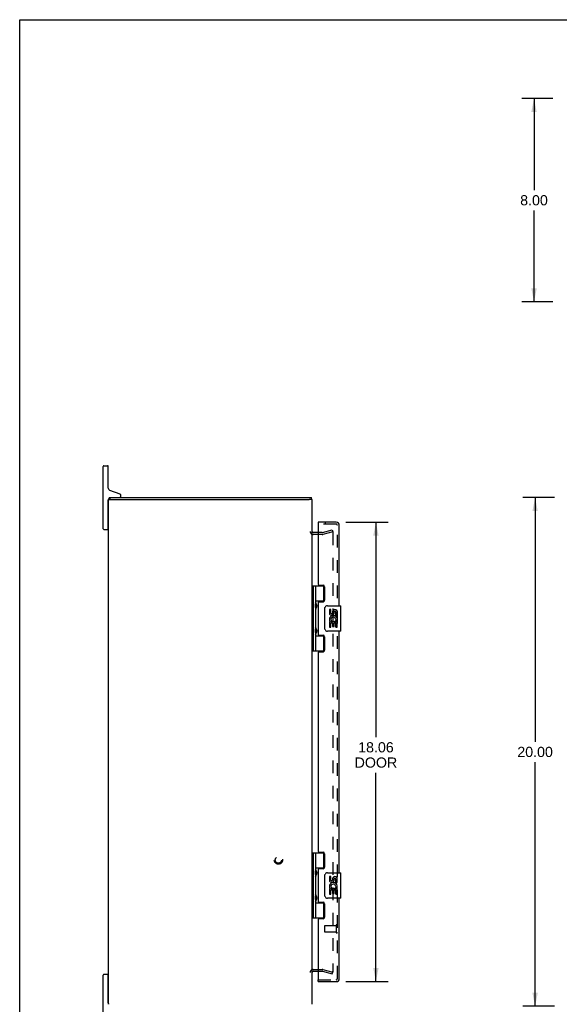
# Model space of a CAD drawing. Header units: inches. Extents: x 0 to 90.7, y 0 to 58.7.
# Tile 2 of 4: x 0 to 21.2, y 20 to 58.7. Entities that reach past the tile are written whole.
import ezdxf

# ---------------------------------------------------------------- set-up
doc = ezdxf.new("R2010")
doc.units = ezdxf.units.IN
doc.header["$LTSCALE"] = 4.986667
doc.header["$MEASUREMENT"] = 0
doc.linetypes.add('HIDDEN', pattern=[0.2, 0.1, -0.1])
doc.layers.get('0').update_dxf_attribs({"linetype": 'CONTINUOUS'})
for name, color, linetype in [('DEFAULT_2', 8, 'HIDDEN'), ('DIMENSIONS', 7, 'CONTINUOUS'), ('DOOR_ASSEMBLY', 7, 'CONTINUOUS')]:
    doc.layers.add(name, color=color, linetype=linetype)
doc.styles.get("Standard").update_dxf_attribs({"font": 'arial.ttf'})
doc.dimstyles.new('DIMSTYLE_1', dxfattribs={"dimtxt": 0.4, "dimasz": 0.533333, "dimexe": 0.09, "dimexo": 0.07, "dimgap": 0.0375, "dimtad": 0, "dimtih": 1, "dimtoh": 1, "dimzin": 4, "dimdsep": 46, "dimtxsty": 'Standard', "dimblk": '_FILLED', "dimblk1": '_FILLED', "dimblk2": '_FILLED', "dimcen": 0.09, "dimadec": 3, "dimazin": 1, "dimtfac": 1, "dimtdec": 3, "dimtofl": 0, "dimtmove": 0, "dimatfit": 3, "dimldrblk": '_FILLED', "dimfxl": 0, "dimtolj": 1, "dimtzin": 4, "dimarcsym": 0})

# ---------------------------------------------------------------- blocks, each defined once
blk = doc.blocks.new('_FILLED')
at = {"color": 0, "linetype": 'ByBlock'}
blk.add_solid([(0, 0), (-1, 0.2), (-1, -0.2)], dxfattribs=at)
blk = doc.blocks.new('*D2')
at = {"layer": 'DIMENSIONS', "color": 2, "linetype": 'Continuous'}
for p, q in [((20.968, 55.567), (19.746, 55.567)), ((20.226, 55.567), (20.226, 51.967)), ((20.226, 47.567), (20.226, 51.167)), ((20.968, 47.567), (19.746, 47.567))]:
    blk.add_line(p, q, dxfattribs=at)
at = {"layer": 'DIMENSIONS', "color": 2, "linetype": 'Continuous', "xscale": 0.5333333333, "yscale": 0.5333333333, "zscale": 0.5333333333}
for p, rotation in [((20.226, 55.567), 90), ((20.226, 47.567), 270)]:
    blk.add_blockref('_FILLED', p, dxfattribs=dict(at, rotation=rotation))
at = {"layer": 'DIMENSIONS', "color": 2, "linetype": 'Continuous', "insert": (20.226, 51.767), "char_height": 0.4, "width": 1.08699, "attachment_point": 2, "line_spacing_factor": 0.9}
blk.add_mtext('8.00', dxfattribs=at)
blk = doc.blocks.new('*D5')
at = {"layer": 'DIMENSIONS', "color": 2, "linetype": 'Continuous'}
for p, q in [((12.824, 38.906), (14.49, 38.906)), ((14.01, 38.906), (14.01, 30.457)), ((14.01, 20.843), (14.01, 29.057)), ((12.824, 20.843), (14.49, 20.843))]:
    blk.add_line(p, q, dxfattribs=at)
at = {"layer": 'DIMENSIONS', "color": 2, "linetype": 'Continuous', "xscale": 0.5333333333, "yscale": 0.5333333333, "zscale": 0.5333333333}
for p, rotation in [((14.01, 38.906), 90), ((14.01, 20.843), 270)]:
    blk.add_blockref('_FILLED', p, dxfattribs=dict(at, rotation=rotation))
at = {"layer": 'DIMENSIONS', "color": 2, "linetype": 'Continuous', "insert": (14.01, 30.257), "char_height": 0.4, "width": 1.67435, "attachment_point": 2, "line_spacing_factor": 0.9}
blk.add_mtext('18.06\\PDOOR', dxfattribs=at)
blk = doc.blocks.new('*D9')
at = {"layer": 'DIMENSIONS', "color": 2, "linetype": 'Continuous'}
for p, q in [((21.031, 39.875), (19.789, 39.875)), ((20.269, 39.875), (20.269, 30.275)), ((20.269, 19.875), (20.269, 29.475)), ((21.031, 19.875), (19.789, 19.875))]:
    blk.add_line(p, q, dxfattribs=at)
at = {"layer": 'DIMENSIONS', "color": 2, "linetype": 'Continuous', "xscale": 0.5333333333, "yscale": 0.5333333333, "zscale": 0.5333333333}
for p, rotation in [((20.269, 39.875), 90), ((20.269, 19.875), 270)]:
    blk.add_blockref('_FILLED', p, dxfattribs=dict(at, rotation=rotation))
at = {"layer": 'DIMENSIONS', "color": 2, "linetype": 'Continuous', "insert": (20.269, 30.075), "char_height": 0.4, "width": 1.39777, "attachment_point": 2, "line_spacing_factor": 0.9}
blk.add_mtext('20.00', dxfattribs=at)

msp = doc.modelspace()

# ---------------------------------------------------------------- linework, layer by layer
at = {"color": 7, "linetype": 'Continuous'}
for p, q in [((0, 0), (0, 58.667)), ((0, 58.667), (90.667, 58.667)), ((3.284, 38.65), (3.284, 41.1)), ((3.309, 41.125), (3.459, 41.125)), ((3.484, 40.24), (3.484, 41.1)), ((3.945, 40.009), (3.544, 40.155)), ((3.984, 39.935), (3.984, 39.953)), ((3.484, 38.65), (3.484, 39.785)), ((3.502, 39.8), (3.609, 39.8)), ((3.552, 39.8), (3.552, 39.875)), ((11.499, 39.8), (11.387, 39.8)), ((11.476, 39.8), (11.476, 39.875)), ((3.484, 39.42), (3.499, 39.42)), ((3.484, 38.83), (3.499, 38.83)), ((3.309, 38.625), (3.459, 38.625)), ((3.284, 18.65), (3.284, 21.1)), ((3.459, 21.125), (3.309, 21.125)), ((3.484, 20.015), (3.484, 21.1)), ((3.484, 20.92), (3.499, 20.92)), ((3.484, 20.33), (3.499, 20.33))]:
    msp.add_line(p, q, dxfattribs=at)
at = {"color": 3, "linetype": 'Continuous'}
for p, q in [((3.499, 19.95), (3.499, 39.8)), ((3.499, 39.8), (3.502, 39.8)), ((3.552, 39.875), (11.476, 39.875)), ((3.609, 39.8), (11.387, 39.8)), ((11.499, 19.95), (11.499, 39.8)), ((11.742, 38.5), (11.541, 38.5)), ((11.541, 21.25), (11.742, 21.25))]:
    msp.add_line(p, q, dxfattribs=at)
at = {"color": 7, "linetype": 'Continuous'}
for centre, radius, start, end in [((3.309, 41.1), 0.025, 90, 180), ((3.459, 41.1), 0.025, 0, 90), ((3.574, 40.24), 0.09, 180, 250), ((3.924, 39.935), 0.06, 270, 360), ((3.924, 39.953), 0.06, 0, 70), ((3.574, 39.785), 0.09, 104.165, 180), ((3.309, 38.65), 0.025, 180, 270), ((3.459, 38.65), 0.025, 270, 360), ((3.309, 21.1), 0.025, 90, 180), ((3.459, 21.1), 0.025, 0, 90), ((3.624, 20.015), 0.14, 180, 206.6756)]:
    msp.add_arc(centre, radius, start, end, dxfattribs=at)
at = {"color": 3, "linetype": 'Continuous'}
for centre, start, end in [((11.541, 38.542), 180, 270), ((11.541, 21.208), 90, 180)]:
    msp.add_arc(centre, 0.042, start, end, dxfattribs=at)
at = {"layer": 'DEFAULT_2', "color": 8, "linetype": 'HIDDEN'}
for p, q in [((11.9, 38.425), (11.541, 38.425)), ((11.9, 38.5), (11.742, 38.5)), ((11.907, 38.501), (12.293, 38.604)), ((12.312, 38.532), (11.926, 38.428)), ((12.293, 38.604), (12.312, 38.532)), ((12.298, 38.523), (12.298, 38.524)), ((12.312, 38.509), (12.312, 21.241)), ((11.541, 21.325), (11.9, 21.325)), ((11.926, 21.321), (12.312, 21.218)), ((11.742, 21.25), (11.9, 21.25)), ((11.907, 21.249), (12.293, 21.145)), ((12.293, 21.145), (12.312, 21.218))]:
    msp.add_line(p, q, dxfattribs=at)
for points in [[(12.298, 38.524), (12.297, 38.523), (12.296, 38.523), (12.294, 38.523)], [(12.301, 38.523), (12.3, 38.523), (12.298, 38.523)], [(12.301, 38.523), (12.303, 38.523), (12.304, 38.522), (12.305, 38.521), (12.307, 38.52), (12.308, 38.519), (12.309, 38.518), (12.31, 38.517), (12.31, 38.516), (12.311, 38.514), (12.311, 38.513), (12.312, 38.512), (12.312, 38.51), (12.312, 38.509)], [(12.298, 21.226), (12.297, 21.226), (12.296, 21.226), (12.294, 21.227)], [(12.312, 21.241), (12.312, 21.24), (12.312, 21.238), (12.311, 21.237), (12.311, 21.235), (12.31, 21.234), (12.31, 21.233), (12.309, 21.231), (12.308, 21.23), (12.307, 21.229), (12.305, 21.228), (12.304, 21.228), (12.303, 21.227), (12.301, 21.227), (12.3, 21.226), (12.298, 21.226), (12.298, 21.226)]]:
    msp.add_lwpolyline(points, dxfattribs=at)
for radius in [0.164, 0.124]:
    msp.add_circle((10.174, 25.625), radius, dxfattribs=at)
for centre, radius, start, end in [((11.541, 38.542), 0.117, 180, 270), ((11.9, 38.525), 0.025, 270, 285), ((11.9, 38.525), 0.1, 270, 285), ((11.541, 21.208), 0.117, 90, 180), ((11.9, 21.225), 0.1, 75, 90), ((11.9, 21.225), 0.025, 75, 90)]:
    msp.add_arc(centre, radius, start, end, dxfattribs=at)
at = {"layer": 'DOOR_ASSEMBLY', "color": 7, "linetype": 'Continuous'}
for p, q in [((11.742, 38.906), (11.742, 38.831)), ((11.499, 36.404), (11.984, 36.404)), ((11.538, 36.404), (11.538, 33.845)), ((11.637, 36.404), (11.637, 35.717)), ((11.957, 35.814), (11.957, 36.404)), ((11.638, 35.814), (11.984, 35.814)), ((11.654, 35.547), (11.654, 35.687)), ((11.926, 35.805), (11.926, 35.782)), ((11.926, 35.805), (11.978, 35.805)), ((12.102, 35.625), (12.612, 35.625)), ((11.637, 35.517), (11.637, 34.733)), ((12.003, 34.725), (12.003, 35.525)), ((12.178, 35.471), (12.178, 35.334)), ((12.241, 35.471), (12.178, 35.471)), ((12.241, 35.334), (12.241, 35.471)), ((12.306, 35.397), (12.306, 35.328)), ((12.366, 35.334), (12.366, 35.376)), ((12.429, 35.24), (12.429, 35.376)), ((12.429, 35.24), (12.49, 35.24)), ((12.49, 35.24), (12.49, 35.397)), ((12.627, 34.64), (12.627, 35.61)), ((12.178, 35.009), (12.178, 34.779)), ((12.196, 35.009), (12.178, 35.009)), ((12.23, 35.009), (12.258, 35.029)), ((12.23, 35.009), (12.49, 35.009)), ((12.241, 34.779), (12.241, 34.947)), ((12.241, 34.947), (12.306, 34.947)), ((12.306, 34.947), (12.306, 34.811)), ((12.366, 34.811), (12.366, 34.947)), ((12.366, 34.947), (12.429, 34.947)), ((12.422, 35.045), (12.479, 35.02)), ((12.429, 34.779), (12.429, 34.947)), ((12.49, 35.056), (12.49, 35.109)), ((12.49, 34.779), (12.49, 35.009)), ((11.637, 34.533), (11.637, 33.845)), ((11.654, 34.563), (11.654, 34.703)), ((11.926, 34.467), (11.926, 34.445)), ((12.612, 34.625), (12.102, 34.625)), ((12.178, 34.779), (12.241, 34.779)), ((12.306, 34.811), (12.366, 34.811)), ((12.429, 34.779), (12.49, 34.779)), ((11.638, 34.436), (11.984, 34.436)), ((11.978, 34.445), (11.926, 34.445)), ((11.957, 33.845), (11.957, 34.436)), ((11.499, 33.845), (11.984, 33.845)), ((11.499, 25.904), (11.984, 25.904)), ((11.538, 25.904), (11.538, 23.345)), ((11.637, 25.904), (11.637, 25.217)), ((11.957, 25.314), (11.957, 25.904)), ((11.638, 25.314), (11.984, 25.314)), ((11.654, 25.047), (11.654, 25.187)), ((11.926, 25.305), (11.978, 25.305)), ((11.926, 25.305), (11.926, 25.282)), ((11.637, 25.016), (11.637, 24.233)), ((12.003, 24.225), (12.003, 25.025)), ((12.102, 25.125), (12.612, 25.125)), ((12.241, 24.97), (12.178, 24.97)), ((12.178, 24.97), (12.178, 24.834)), ((12.241, 24.834), (12.241, 24.97)), ((12.306, 24.897), (12.306, 24.828)), ((12.366, 24.834), (12.366, 24.876)), ((12.429, 24.74), (12.429, 24.876)), ((12.49, 24.74), (12.49, 24.897)), ((12.627, 24.14), (12.627, 25.11)), ((12.196, 24.509), (12.178, 24.509)), ((12.178, 24.509), (12.178, 24.279)), ((12.23, 24.509), (12.258, 24.528)), ((12.23, 24.509), (12.49, 24.509)), ((12.241, 24.446), (12.306, 24.446)), ((12.241, 24.279), (12.241, 24.446)), ((12.306, 24.446), (12.306, 24.31)), ((12.366, 24.446), (12.429, 24.446)), ((12.366, 24.31), (12.366, 24.446)), ((12.422, 24.545), (12.479, 24.52)), ((12.429, 24.74), (12.49, 24.74)), ((12.429, 24.279), (12.429, 24.446)), ((12.49, 24.556), (12.49, 24.609)), ((12.49, 24.279), (12.49, 24.509)), ((11.637, 24.032), (11.637, 23.345)), ((11.654, 24.063), (11.654, 24.203)), ((12.612, 24.125), (12.102, 24.125)), ((12.178, 24.279), (12.241, 24.279)), ((12.306, 24.31), (12.366, 24.31)), ((12.429, 24.279), (12.49, 24.279)), ((11.638, 23.936), (11.984, 23.936)), ((11.926, 23.967), (11.926, 23.945)), ((11.978, 23.945), (11.926, 23.945)), ((11.957, 23.345), (11.957, 23.936)), ((11.499, 23.345), (11.984, 23.345)), ((11.742, 20.843), (11.742, 20.918))]:
    msp.add_line(p, q, dxfattribs=at)
at = {"layer": 'DOOR_ASSEMBLY', "color": 3, "linetype": 'Continuous'}
for p, q in [((12.45, 38.906), (11.742, 38.906)), ((11.742, 38.831), (11.742, 36.466)), ((12.567, 35.625), (12.567, 38.789)), ((11.773, 36.435), (11.929, 36.435)), ((11.992, 36.372), (11.992, 35.845)), ((11.742, 35.751), (11.742, 34.498)), ((11.773, 35.782), (11.929, 35.782)), ((11.773, 34.467), (11.929, 34.467)), ((12.567, 25.125), (12.567, 34.625)), ((11.992, 34.404), (11.992, 33.877)), ((11.742, 33.783), (11.742, 25.966)), ((11.773, 33.814), (11.929, 33.814)), ((11.773, 25.935), (11.929, 25.935)), ((11.992, 25.872), (11.992, 25.345)), ((11.742, 25.251), (11.742, 23.998)), ((11.929, 25.282), (11.773, 25.282)), ((12.567, 20.96), (12.567, 24.125)), ((11.773, 23.967), (11.929, 23.967)), ((11.992, 23.904), (11.992, 23.377)), ((11.742, 23.283), (11.742, 20.918)), ((11.929, 23.314), (11.773, 23.314)), ((11.742, 20.843), (12.45, 20.843))]:
    msp.add_line(p, q, dxfattribs=at)
at = {"layer": 'DOOR_ASSEMBLY', "color": 8, "linetype": 'HIDDEN'}
for p, q in [((12.45, 38.831), (11.742, 38.831)), ((12.024, 38.831), (12.024, 38.906)), ((12.492, 20.96), (12.492, 38.789)), ((11.992, 23.032), (11.992, 22.804)), ((12.449, 23.042), (12.002, 23.042)), ((12.449, 23.06), (12.449, 22.776)), ((12.449, 22.794), (12.002, 22.794)), ((11.742, 20.918), (12.45, 20.918))]:
    msp.add_line(p, q, dxfattribs=at)
at = {"layer": 'DOOR_ASSEMBLY', "color": 7, "linetype": 'Continuous'}
for points in [[(11.638, 35.761), (11.638, 35.752), (11.64, 35.743), (11.644, 35.732), (11.647, 35.721), (11.652, 35.71), (11.657, 35.698), (11.662, 35.686), (11.666, 35.675), (11.671, 35.663), (11.674, 35.651), (11.677, 35.64), (11.679, 35.628), (11.68, 35.617), (11.679, 35.605), (11.677, 35.594), (11.674, 35.582), (11.671, 35.571), (11.666, 35.559), (11.662, 35.548), (11.657, 35.536), (11.652, 35.524), (11.647, 35.513), (11.644, 35.501), (11.64, 35.491), (11.638, 35.482), (11.638, 35.473)], [(12.003, 35.525), (12.003, 35.531), (12.003, 35.537), (12.004, 35.544), (12.006, 35.55), (12.007, 35.555), (12.009, 35.561)], [(11.638, 34.777), (11.638, 34.768), (11.64, 34.759), (11.644, 34.748), (11.647, 34.737), (11.652, 34.726), (11.657, 34.714), (11.662, 34.702), (11.666, 34.691), (11.671, 34.679), (11.674, 34.667), (11.677, 34.656), (11.679, 34.644), (11.68, 34.633), (11.679, 34.621), (11.677, 34.61), (11.674, 34.598), (11.671, 34.587), (11.666, 34.575), (11.662, 34.564), (11.657, 34.552), (11.652, 34.54), (11.647, 34.529), (11.644, 34.517), (11.64, 34.507), (11.638, 34.498), (11.638, 34.489)], [(12.009, 34.689), (12.007, 34.694), (12.006, 34.7), (12.004, 34.706), (12.003, 34.712), (12.003, 34.719), (12.003, 34.725)], [(11.638, 25.261), (11.638, 25.252), (11.64, 25.243), (11.644, 25.232), (11.647, 25.221), (11.652, 25.209), (11.657, 25.198), (11.662, 25.186), (11.666, 25.174), (11.671, 25.163), (11.674, 25.151), (11.677, 25.14), (11.679, 25.128), (11.68, 25.117), (11.679, 25.105), (11.677, 25.094), (11.674, 25.082), (11.671, 25.071), (11.666, 25.059), (11.662, 25.047), (11.657, 25.036), (11.652, 25.024), (11.647, 25.012), (11.644, 25.001), (11.64, 24.991), (11.638, 24.981), (11.638, 24.973)], [(12.003, 25.025), (12.003, 25.031), (12.003, 25.037), (12.004, 25.043), (12.006, 25.049), (12.007, 25.055), (12.009, 25.061)], [(11.638, 24.277), (11.638, 24.268), (11.64, 24.259), (11.644, 24.248), (11.647, 24.237), (11.652, 24.225), (11.657, 24.214), (11.662, 24.202), (11.666, 24.19), (11.671, 24.179), (11.674, 24.167), (11.677, 24.156), (11.679, 24.144), (11.68, 24.133), (11.679, 24.121), (11.677, 24.11), (11.674, 24.098), (11.671, 24.087), (11.666, 24.075), (11.662, 24.063), (11.657, 24.052), (11.652, 24.04), (11.647, 24.028), (11.644, 24.017), (11.64, 24.007), (11.638, 23.997), (11.638, 23.989)], [(12.009, 24.188), (12.007, 24.194), (12.006, 24.2), (12.004, 24.206), (12.003, 24.212), (12.003, 24.218), (12.003, 24.225)]]:
    msp.add_lwpolyline(points, dxfattribs=at)
at = {"layer": 'DOOR_ASSEMBLY', "color": 3, "linetype": 'Continuous'}
for centre, radius, start, end in [((12.45, 38.789), 0.117, 0, 90), ((11.773, 36.466), 0.031, 180, 270), ((11.929, 36.372), 0.063, 0, 90), ((11.773, 35.751), 0.031, 90, 180), ((11.929, 35.845), 0.063, 270, 360), ((11.773, 34.498), 0.031, 180, 270), ((11.929, 34.404), 0.063, 0, 90), ((11.773, 33.783), 0.031, 90, 180), ((11.929, 33.877), 0.063, 270, 360), ((11.773, 25.966), 0.031, 180, 270), ((11.929, 25.872), 0.063, 0, 90), ((11.773, 25.251), 0.031, 90, 180), ((11.929, 25.345), 0.063, 270, 360), ((11.773, 23.998), 0.031, 180, 270), ((11.929, 23.904), 0.063, 0, 90), ((11.773, 23.283), 0.031, 90, 180), ((11.929, 23.377), 0.063, 270, 360), ((12.45, 20.96), 0.117, 270, 360)]:
    msp.add_arc(centre, radius, start, end, dxfattribs=at)
at = {"layer": 'DOOR_ASSEMBLY', "color": 8, "linetype": 'HIDDEN'}
for centre, radius, start, end in [((12.45, 38.789), 0.042, 0, 90), ((12.002, 23.032), 0.01, 90, 180), ((12.471, 23.06), 0.0215, 0, 180), ((12.002, 22.804), 0.01, 180, 270), ((12.471, 22.776), 0.0215, 180, 360), ((12.45, 20.96), 0.042, 270, 360)]:
    msp.add_arc(centre, radius, start, end, dxfattribs=at)
at = {"layer": 'DOOR_ASSEMBLY', "color": 7, "linetype": 'Continuous'}
for centre, radius, start, end in [((11.564, 35.687), 0.09, 0, 35.1877), ((12.102, 35.525), 0.1, 90, 158.8004), ((12.612, 35.61), 0.015, 0, 90), ((11.564, 35.547), 0.09, 324.8123, 360), ((12.272, 35.334), 0.0943, 180, 360), ((12.335, 35.083), 0.157, 9.7031, 161.8791), ((12.272, 35.334), 0.0314, 180, 261.2295), ((12.271, 35.339), 0.0362, 263.4285, 341.7628), ((12.398, 35.376), 0.0943, 71.7267, 167.4338), ((12.398, 35.376), 0.0314, 0, 180.0485), ((12.398, 35.376), 0.0943, 12.5402, 71.701), ((12.332, 35.083), 0.154, 161.4199, 206.1963), ((12.335, 35.083), 0.157, 205.737, 207.8532), ((12.335, 35.083), 0.0943, 336.5966, 215.1122), ((12.335, 35.083), 0.157, 336.5966, 350.2969), ((11.564, 34.703), 0.09, 0, 35.1877), ((11.564, 34.563), 0.09, 324.8123, 360), ((12.102, 34.725), 0.1, 201.205, 270), ((12.612, 34.64), 0.015, 270, 360), ((11.564, 25.187), 0.09, 0, 35.1877), ((11.564, 25.047), 0.09, 324.8123, 360), ((12.102, 25.025), 0.1, 90, 158.8004), ((12.272, 24.834), 0.0943, 180, 360), ((12.272, 24.834), 0.0314, 180, 261.2295), ((12.271, 24.839), 0.0362, 263.4285, 341.7628), ((12.398, 24.876), 0.0943, 71.7267, 167.4338), ((12.398, 24.876), 0.0314, 0, 180.0485), ((12.398, 24.876), 0.0943, 12.5402, 71.701), ((12.612, 25.11), 0.015, 0, 90), ((12.332, 24.582), 0.154, 161.4199, 206.1963), ((12.335, 24.583), 0.157, 9.7031, 161.8791), ((12.335, 24.583), 0.157, 205.737, 207.8532), ((12.335, 24.583), 0.0943, 336.5966, 215.1122), ((12.335, 24.583), 0.157, 336.5966, 350.2969), ((11.564, 24.203), 0.09, 0, 35.1877), ((11.564, 24.063), 0.09, 324.8123, 360), ((12.102, 24.225), 0.1, 201.205, 270), ((12.612, 24.14), 0.015, 270, 360)]:
    msp.add_arc(centre, radius, start, end, dxfattribs=at)
for centre in [(11.727, 35.617), (11.727, 34.633), (11.727, 25.117), (11.727, 24.133)]:
    msp.add_ellipse(centre, major_axis=(0, 0.188), ratio=0.5625, start_param=1.007189, end_param=2.134404, dxfattribs=at)

# ---------------------------------------------------------------- dimensions: what is measured, and where the dimension line sits
at = {"layer": 'DIMENSIONS', "color": 2, "linetype": 'Continuous'}
for base, p1, p2, picture, middle in [((20.226, 47.567), (21.038, 55.567), (21.038, 47.567), '*D2', (20.224, 51.565)), ((20.269, 19.875), (21.101, 39.875), (21.101, 19.875), '*D9', (20.264, 29.873))]:
    dim = msp.add_linear_dim(base=base, p1=p1, p2=p2, angle=270, dimstyle='DIMSTYLE_1', dxfattribs=at)
    dim.commit()
    dim.dimension.update_dxf_attribs({"geometry": picture, "text_midpoint": middle, "dimtype": 160})
dim = msp.add_linear_dim(base=(14.01, 20.843), p1=(12.754, 38.906), p2=(12.754, 20.843), angle=270, text='<>\\PDOOR', dimstyle='DIMSTYLE_1', dxfattribs=at)
dim.commit()
dim.dimension.update_dxf_attribs({"geometry": '*D5', "text_midpoint": (14.01, 29.757), "dimtype": 160})

doc.saveas('drawing.dxf')
